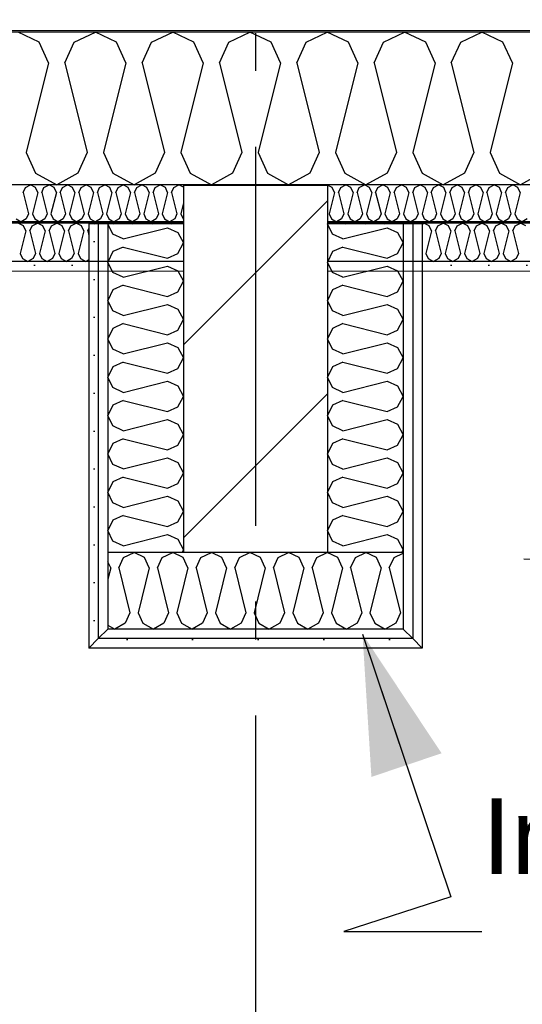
# Model space of a CAD drawing. Header units: millimetres. Extents: x -8544 to 51179, y -2070 to 39312.
# Tile 140 of 165: x 35106 to 35769, y 7469 to 8768. Entities that reach past the tile are written whole.
import ezdxf
from ezdxf.enums import TextEntityAlignment as Align

# ---------------------------------------------------------------- set-up
doc = ezdxf.new("R2010")
doc.units = ezdxf.units.MM
doc.header["$LTSCALE"] = 0.5
doc.header["$MEASUREMENT"] = 0
doc.linetypes.add('Akselinje', pattern=[1500, 1000, -200, 100, -200])
doc.linetypes.add('PLINE', pattern=[0])
for name, color, linetype in [('223- Bjelker', 7, 'Continuous'), ('223- Bjelker (Skravur)', 7, 'Continuous'), ('223- Bjelker (Skravur)(Nye konstruksjoner)', 7, 'Continuous'), ('223- Bjelker(Nye konstruksjoner)', 7, 'Continuous'), ('256- Faste himlinger og overflatebehandling (Skravur)(Nye konstruksjoner)', 7, 'Continuous'), ('256- Faste himlinger og overflatebehandling(Nye konstruksjoner)', 7, 'Continuous'), ('261- Primærkonstruksjon (tak)', 7, 'Continuous'), ('261- Primærkonstruksjon (tak) (Skravur)', 7, 'Continuous'), ('262- Taktekking (Skravur)(Nye konstruksjoner)', 7, 'Continuous'), ('82-- Modullinjer', 7, 'Continuous'), ('832- Tekst bygning(Nye konstruksjoner)', 7, 'Continuous')]:
    doc.layers.add(name, color=color, linetype=linetype)
doc.layers.add('236- Innvendig kledning og overflate(Nye konstruksjoner)', color=7, linetype='Continuous', lineweight=0)
doc.layers.add('262- Taktekking(Nye konstruksjoner)', color=7, linetype='Continuous', lineweight=0)
doc.styles.add('GENERATED_STYLE_1', font='arial.ttf')
doc.styles.add('GENERATED_STYLE_3', font='arial.ttf')
doc.dimstyles.new('GENERATED_STYLE__2', dxfattribs={"dimtxt": 0.18, "dimasz": 182.4, "dimexe": 0.18, "dimexo": 0.0625, "dimgap": 0, "dimtad": 0, "dimtih": 1, "dimtoh": 1, "dimdec": 4, "dimzin": 0, "dimdsep": 46, "dimcen": 0.09, "dimadec": 0, "dimazin": 0, "dimtfac": 1, "dimtdec": 4, "dimtmove": 0, "dimatfit": 3, "dimldrblk": 'ARROWHEAD_5', "dimfxl": 1, "dimtolj": 1, "dimtzin": 0, "dimarcsym": 0})
pattern_1 = [(0, (0, 0), (0, 86.60254), [0, -50]), (0, (25, 43.3), (0, 86.60254), [0, -50])]
pattern_2 = [(90, (0, 0), (-86.60254, 0), [0, -50]), (90, (-43.3, 25), (-86.60254, 0), [0, -50])]

# ---------------------------------------------------------------- blocks, each defined once
blk = doc.blocks.new('*X5')
at = {"layer": '261- Primærkonstruksjon (tak) (Skravur)', "linetype": 'PLINE'}
for p, q in [((35131.3, 8738.1), (35103.5, 8751.3)), ((35177.6, 8738.1), (35205.5, 8751.3)), ((35233.4, 8738.1), (35205.5, 8751.3)), ((35279.7, 8738.1), (35307.6, 8751.3)), ((35335.4, 8738.1), (35307.6, 8751.3)), ((35381.7, 8738.1), (35409.6, 8751.3)), ((35437.5, 8738.1), (35409.6, 8751.3)), ((35483.8, 8738.1), (35511.7, 8751.3)), ((35539.5, 8738.1), (35511.7, 8751.3)), ((35585.8, 8738.1), (35613.7, 8751.3)), ((35641.6, 8738.1), (35613.7, 8751.3)), ((35687.9, 8738.1), (35715.7, 8751.3)), ((35743.6, 8738.1), (35715.7, 8751.3)), ((35143.8, 8710.8), (35131.3, 8738.1)), ((35165.2, 8710.8), (35177.6, 8738.1)), ((35245.8, 8710.8), (35233.4, 8738.1)), ((35267.3, 8710.8), (35279.7, 8738.1)), ((35347.9, 8710.8), (35335.4, 8738.1)), ((35369.3, 8710.8), (35381.7, 8738.1)), ((35449.9, 8710.8), (35437.5, 8738.1)), ((35471.3, 8710.8), (35483.8, 8738.1)), ((35552, 8710.8), (35539.5, 8738.1)), ((35573.4, 8710.8), (35585.8, 8738.1)), ((35654, 8710.8), (35641.6, 8738.1)), ((35675.4, 8710.8), (35687.9, 8738.1)), ((35756, 8710.8), (35743.6, 8738.1)), ((35143.8, 8710.8), (35114.2, 8592.5)), ((35165.2, 8710.8), (35194.8, 8592.5)), ((35245.8, 8710.8), (35216.2, 8592.5)), ((35267.3, 8710.8), (35296.8, 8592.5)), ((35347.9, 8710.8), (35318.3, 8592.5)), ((35369.3, 8710.8), (35398.9, 8592.5)), ((35449.9, 8710.8), (35420.3, 8592.5)), ((35471.3, 8710.8), (35500.9, 8592.5)), ((35552, 8710.8), (35522.4, 8592.5)), ((35573.4, 8710.8), (35603, 8592.5)), ((35654, 8710.8), (35624.4, 8592.5)), ((35675.4, 8710.8), (35705, 8592.5)), ((35756, 8710.8), (35726.5, 8592.5)), ((35114.2, 8592.5), (35126.6, 8565.1)), ((35194.8, 8592.5), (35182.4, 8565.1)), ((35216.2, 8592.5), (35228.7, 8565.1)), ((35296.8, 8592.5), (35284.4, 8565.1)), ((35318.3, 8592.5), (35330.7, 8565.1)), ((35398.9, 8592.5), (35386.5, 8565.1)), ((35420.3, 8592.5), (35432.8, 8565.1)), ((35500.9, 8592.5), (35488.5, 8565.1)), ((35522.4, 8592.5), (35534.8, 8565.1)), ((35603, 8592.5), (35590.5, 8565.1)), ((35624.4, 8592.5), (35636.9, 8565.1)), ((35705, 8592.5), (35692.6, 8565.1)), ((35726.5, 8592.5), (35738.9, 8565.1)), ((35126.6, 8565.1), (35154.5, 8549.6)), ((35182.4, 8565.1), (35154.5, 8549.6)), ((35228.7, 8565.1), (35256.5, 8549.6)), ((35284.4, 8565.1), (35256.5, 8549.6)), ((35330.7, 8565.1), (35358.6, 8549.6)), ((35386.5, 8565.1), (35358.6, 8549.6)), ((35432.8, 8565.1), (35460.6, 8549.6)), ((35488.5, 8565.1), (35460.6, 8549.6)), ((35534.8, 8565.1), (35562.7, 8549.6)), ((35590.5, 8565.1), (35562.7, 8549.6)), ((35636.9, 8565.1), (35664.7, 8549.6)), ((35692.6, 8565.1), (35664.7, 8549.6)), ((35738.9, 8565.1), (35766.8, 8549.6)), ((35794.6, 8565.1), (35766.8, 8549.6))]:
    blk.add_line(p, q, dxfattribs=at)
blk = doc.blocks.new('*X31')
at = {"layer": '256- Faste himlinger og overflatebehandling (Skravur)(Nye konstruksjoner)', "linetype": 'PLINE'}
for p, q in [((35110.4, 8495.8), (35103.5, 8499.1)), ((35113.5, 8489), (35110.4, 8495.8)), ((35118.9, 8489), (35122, 8495.8)), ((35122, 8495.8), (35129, 8499.1)), ((35136, 8495.8), (35129, 8499.1)), ((35139.1, 8489), (35136, 8495.8)), ((35144.4, 8489), (35147.5, 8495.8)), ((35147.5, 8495.8), (35154.5, 8499.1)), ((35161.5, 8495.8), (35154.5, 8499.1)), ((35164.6, 8489), (35161.5, 8495.8)), ((35169.9, 8489), (35173, 8495.8)), ((35173, 8495.8), (35180, 8499.1)), ((35187, 8495.8), (35180, 8499.1)), ((35190.1, 8489), (35187, 8495.8)), ((35204.1, 8498.5), (35205.5, 8499.1)), ((35206.9, 8498.5), (35205.5, 8499.1)), ((35229.6, 8498.5), (35231, 8499.1)), ((35232.4, 8498.5), (35231, 8499.1)), ((35255.1, 8498.5), (35256.5, 8499.1)), ((35257.9, 8498.5), (35256.5, 8499.1)), ((35280.7, 8498.5), (35282.1, 8499.1)), ((35283.4, 8498.5), (35282.1, 8499.1)), ((35306.2, 8498.5), (35307.6, 8499.1)), ((35309, 8498.5), (35307.6, 8499.1)), ((35113.5, 8489), (35106.2, 8459.4)), ((35118.9, 8489), (35126.3, 8459.4)), ((35139.1, 8489), (35131.7, 8459.4)), ((35144.4, 8489), (35151.8, 8459.4)), ((35164.6, 8489), (35157.2, 8459.4)), ((35169.9, 8489), (35177.3, 8459.4)), ((35190.1, 8489), (35182.7, 8459.4)), ((35195.4, 8489), (35196.9, 8492.3)), ((35195.4, 8489), (35196.9, 8483.1)), ((35106.2, 8459.4), (35109.3, 8452.6)), ((35126.3, 8459.4), (35123.2, 8452.6)), ((35131.7, 8459.4), (35134.8, 8452.6)), ((35151.8, 8459.4), (35148.7, 8452.6)), ((35157.2, 8459.4), (35160.3, 8452.6)), ((35177.3, 8459.4), (35174.2, 8452.6)), ((35182.7, 8459.4), (35185.8, 8452.6)), ((35109.3, 8452.6), (35116.2, 8448.7)), ((35123.2, 8452.6), (35116.2, 8448.7)), ((35134.8, 8452.6), (35141.7, 8448.7)), ((35148.7, 8452.6), (35141.7, 8448.7)), ((35160.3, 8452.6), (35167.3, 8448.7)), ((35174.2, 8452.6), (35167.3, 8448.7)), ((35185.8, 8452.6), (35192.8, 8448.7)), ((35196.9, 8451), (35192.8, 8448.7))]:
    blk.add_line(p, q, dxfattribs=at)
blk = doc.blocks.new('*X32')
at = {"layer": '256- Faste himlinger og overflatebehandling (Skravur)(Nye konstruksjoner)', "linetype": 'PLINE'}
for p, q in [((35110.1, 8539.9), (35113.1, 8546.4)), ((35113.1, 8546.4), (35119.8, 8549.6)), ((35126.5, 8546.4), (35119.8, 8549.6)), ((35129.5, 8539.9), (35126.5, 8546.4)), ((35134.6, 8539.9), (35137.6, 8546.4)), ((35137.6, 8546.4), (35144.3, 8549.6)), ((35151, 8546.4), (35144.3, 8549.6)), ((35154, 8539.9), (35151, 8546.4)), ((35159.1, 8539.9), (35162.1, 8546.4)), ((35162.1, 8546.4), (35168.8, 8549.6)), ((35175.5, 8546.4), (35168.8, 8549.6)), ((35178.5, 8539.9), (35175.5, 8546.4)), ((35183.6, 8539.9), (35186.6, 8546.4)), ((35186.6, 8546.4), (35193.3, 8549.6)), ((35200, 8546.4), (35193.3, 8549.6)), ((35202.9, 8539.9), (35200, 8546.4)), ((35208.1, 8539.9), (35211.1, 8546.4)), ((35211.1, 8546.4), (35217.8, 8549.6)), ((35224.5, 8546.4), (35217.8, 8549.6)), ((35227.4, 8539.9), (35224.5, 8546.4)), ((35232.6, 8539.9), (35235.6, 8546.4)), ((35235.6, 8546.4), (35242.3, 8549.6)), ((35248.9, 8546.4), (35242.3, 8549.6)), ((35251.9, 8539.9), (35248.9, 8546.4)), ((35257.1, 8539.9), (35260.1, 8546.4)), ((35260.1, 8546.4), (35266.7, 8549.6)), ((35273.4, 8546.4), (35266.7, 8549.6)), ((35276.4, 8539.9), (35273.4, 8546.4)), ((35281.6, 8539.9), (35284.5, 8546.4)), ((35284.5, 8546.4), (35291.2, 8549.6)), ((35297.9, 8546.4), (35291.2, 8549.6)), ((35300.9, 8539.9), (35297.9, 8546.4)), ((35306.1, 8539.9), (35309, 8546.4)), ((35309, 8546.4), (35315.7, 8549.6)), ((35321.9, 8546.6), (35315.7, 8549.6)), ((35110.1, 8539.9), (35117.2, 8511.5)), ((35129.5, 8539.9), (35122.4, 8511.5)), ((35134.6, 8539.9), (35141.7, 8511.5)), ((35154, 8539.9), (35146.9, 8511.5)), ((35159.1, 8539.9), (35166.2, 8511.5)), ((35178.5, 8539.9), (35171.4, 8511.5)), ((35183.6, 8539.9), (35190.7, 8511.5)), ((35202.9, 8539.9), (35195.8, 8511.5)), ((35208.1, 8539.9), (35215.2, 8511.5)), ((35227.4, 8539.9), (35220.3, 8511.5)), ((35232.6, 8539.9), (35239.7, 8511.5)), ((35251.9, 8539.9), (35244.8, 8511.5)), ((35257.1, 8539.9), (35264.2, 8511.5)), ((35276.4, 8539.9), (35269.3, 8511.5)), ((35281.6, 8539.9), (35288.7, 8511.5)), ((35300.9, 8539.9), (35293.8, 8511.5)), ((35306.1, 8539.9), (35313.2, 8511.5)), ((35321.9, 8526), (35318.3, 8511.5)), ((35117.2, 8511.5), (35114.2, 8504.9)), ((35122.4, 8511.5), (35125.4, 8504.9)), ((35141.7, 8511.5), (35138.7, 8504.9)), ((35146.9, 8511.5), (35149.8, 8504.9)), ((35166.2, 8511.5), (35163.2, 8504.9)), ((35171.4, 8511.5), (35174.3, 8504.9)), ((35190.7, 8511.5), (35187.7, 8504.9)), ((35195.8, 8511.5), (35198.8, 8504.9)), ((35215.2, 8511.5), (35212.2, 8504.9)), ((35220.3, 8511.5), (35223.3, 8504.9)), ((35239.7, 8511.5), (35236.7, 8504.9)), ((35244.8, 8511.5), (35247.8, 8504.9)), ((35264.2, 8511.5), (35261.2, 8504.9)), ((35269.3, 8511.5), (35272.3, 8504.9)), ((35288.7, 8511.5), (35285.7, 8504.9)), ((35293.8, 8511.5), (35296.8, 8504.9)), ((35313.2, 8511.5), (35310.2, 8504.9)), ((35318.3, 8511.5), (35321.3, 8504.9)), ((35100.9, 8504.9), (35107.6, 8501.2)), ((35114.2, 8504.9), (35107.6, 8501.2)), ((35125.4, 8504.9), (35132, 8501.2)), ((35138.7, 8504.9), (35132, 8501.2)), ((35149.8, 8504.9), (35156.5, 8501.2)), ((35163.2, 8504.9), (35156.5, 8501.2)), ((35174.3, 8504.9), (35181, 8501.2)), ((35187.7, 8504.9), (35181, 8501.2)), ((35198.8, 8504.9), (35205.5, 8501.2)), ((35212.2, 8504.9), (35205.5, 8501.2)), ((35223.3, 8504.9), (35230, 8501.2)), ((35236.7, 8504.9), (35230, 8501.2)), ((35247.8, 8504.9), (35254.5, 8501.2)), ((35261.2, 8504.9), (35254.5, 8501.2)), ((35272.3, 8504.9), (35279, 8501.2)), ((35285.7, 8504.9), (35279, 8501.2)), ((35296.8, 8504.9), (35303.5, 8501.2)), ((35310.2, 8504.9), (35303.5, 8501.2)), ((35321.3, 8504.9), (35321.9, 8504.5))]:
    blk.add_line(p, q, dxfattribs=at)
blk = doc.blocks.new('*X33')
at = {"layer": '256- Faste himlinger og overflatebehandling (Skravur)(Nye konstruksjoner)', "linetype": 'PLINE'}
for p, q in [((35513, 8498.5), (35511.9, 8499)), ((35535.8, 8498.5), (35537.2, 8499.1)), ((35538.6, 8498.5), (35537.2, 8499.1)), ((35561.3, 8498.5), (35562.7, 8499.1)), ((35564.1, 8498.5), (35562.7, 8499.1)), ((35586.8, 8498.5), (35588.2, 8499.1)), ((35589.6, 8498.5), (35588.2, 8499.1)), ((35612.3, 8498.5), (35613.7, 8499.1)), ((35615.1, 8498.5), (35613.7, 8499.1)), ((35636.9, 8498.1), (35639.2, 8499.1)), ((35646.2, 8495.8), (35639.2, 8499.1)), ((35649.3, 8489), (35646.2, 8495.8)), ((35654.6, 8489), (35657.8, 8495.8)), ((35657.8, 8495.8), (35664.7, 8499.1)), ((35671.7, 8495.8), (35664.7, 8499.1)), ((35674.8, 8489), (35671.7, 8495.8)), ((35680.2, 8489), (35683.3, 8495.8)), ((35683.3, 8495.8), (35690.2, 8499.1)), ((35697.2, 8495.8), (35690.2, 8499.1)), ((35700.3, 8489), (35697.2, 8495.8)), ((35705.7, 8489), (35708.8, 8495.8)), ((35708.8, 8495.8), (35715.7, 8499.1)), ((35722.7, 8495.8), (35715.7, 8499.1)), ((35725.8, 8489), (35722.7, 8495.8)), ((35731.2, 8489), (35734.3, 8495.8)), ((35734.3, 8495.8), (35741.3, 8499.1)), ((35748.2, 8495.8), (35741.3, 8499.1)), ((35751.3, 8489), (35748.2, 8495.8)), ((35756.7, 8489), (35759.8, 8495.8)), ((35759.8, 8495.8), (35766.8, 8499.1)), ((35773.7, 8495.8), (35766.8, 8499.1)), ((35649.3, 8489), (35641.9, 8459.4)), ((35654.6, 8489), (35662, 8459.4)), ((35674.8, 8489), (35667.4, 8459.4)), ((35680.2, 8489), (35687.6, 8459.4)), ((35700.3, 8489), (35692.9, 8459.4)), ((35705.7, 8489), (35713.1, 8459.4)), ((35725.8, 8489), (35718.4, 8459.4)), ((35731.2, 8489), (35738.6, 8459.4)), ((35751.3, 8489), (35743.9, 8459.4)), ((35756.7, 8489), (35764.1, 8459.4)), ((35641.9, 8459.4), (35645, 8452.6)), ((35662, 8459.4), (35658.9, 8452.6)), ((35667.4, 8459.4), (35670.5, 8452.6)), ((35687.6, 8459.4), (35684.4, 8452.6)), ((35692.9, 8459.4), (35696, 8452.6)), ((35713.1, 8459.4), (35710, 8452.6)), ((35718.4, 8459.4), (35721.5, 8452.6)), ((35738.6, 8459.4), (35735.5, 8452.6)), ((35743.9, 8459.4), (35747, 8452.6)), ((35764.1, 8459.4), (35761, 8452.6)), ((35645, 8452.6), (35652, 8448.7)), ((35658.9, 8452.6), (35652, 8448.7)), ((35670.5, 8452.6), (35677.5, 8448.7)), ((35684.4, 8452.6), (35677.5, 8448.7)), ((35696, 8452.6), (35703, 8448.7)), ((35710, 8452.6), (35703, 8448.7)), ((35721.5, 8452.6), (35728.5, 8448.7)), ((35735.5, 8452.6), (35728.5, 8448.7)), ((35747, 8452.6), (35754, 8448.7)), ((35761, 8452.6), (35754, 8448.7))]:
    blk.add_line(p, q, dxfattribs=at)
blk = doc.blocks.new('*X34')
at = {"layer": '256- Faste himlinger og overflatebehandling (Skravur)(Nye konstruksjoner)', "linetype": 'PLINE'}
for p, q in [((35518.3, 8546.4), (35511.9, 8549.4)), ((35521.3, 8539.9), (35518.3, 8546.4)), ((35526.5, 8539.9), (35529.5, 8546.4)), ((35529.5, 8546.4), (35536.1, 8549.6)), ((35542.8, 8546.4), (35536.1, 8549.6)), ((35545.8, 8539.9), (35542.8, 8546.4)), ((35551, 8539.9), (35553.9, 8546.4)), ((35553.9, 8546.4), (35560.6, 8549.6)), ((35567.3, 8546.4), (35560.6, 8549.6)), ((35570.3, 8539.9), (35567.3, 8546.4)), ((35575.5, 8539.9), (35578.4, 8546.4)), ((35578.4, 8546.4), (35585.1, 8549.6)), ((35591.8, 8546.4), (35585.1, 8549.6)), ((35594.8, 8539.9), (35591.8, 8546.4)), ((35599.9, 8539.9), (35602.9, 8546.4)), ((35602.9, 8546.4), (35609.6, 8549.6)), ((35616.3, 8546.4), (35609.6, 8549.6)), ((35619.3, 8539.9), (35616.3, 8546.4)), ((35624.4, 8539.9), (35627.4, 8546.4)), ((35627.4, 8546.4), (35634.1, 8549.6)), ((35640.8, 8546.4), (35634.1, 8549.6)), ((35643.8, 8539.9), (35640.8, 8546.4)), ((35648.9, 8539.9), (35651.9, 8546.4)), ((35651.9, 8546.4), (35658.6, 8549.6)), ((35665.3, 8546.4), (35658.6, 8549.6)), ((35668.3, 8539.9), (35665.3, 8546.4)), ((35673.4, 8539.9), (35676.4, 8546.4)), ((35676.4, 8546.4), (35683.1, 8549.6)), ((35689.8, 8546.4), (35683.1, 8549.6)), ((35692.8, 8539.9), (35689.8, 8546.4)), ((35697.9, 8539.9), (35700.9, 8546.4)), ((35700.9, 8546.4), (35707.6, 8549.6)), ((35714.3, 8546.4), (35707.6, 8549.6)), ((35717.3, 8539.9), (35714.3, 8546.4)), ((35722.4, 8539.9), (35725.4, 8546.4)), ((35725.4, 8546.4), (35732.1, 8549.6)), ((35738.8, 8546.4), (35732.1, 8549.6)), ((35741.7, 8539.9), (35738.8, 8546.4)), ((35746.9, 8539.9), (35749.9, 8546.4)), ((35749.9, 8546.4), (35756.6, 8549.6)), ((35763.2, 8546.4), (35756.6, 8549.6)), ((35766.2, 8539.9), (35763.2, 8546.4)), ((35521.3, 8539.9), (35514.2, 8511.5)), ((35526.5, 8539.9), (35533.6, 8511.5)), ((35545.8, 8539.9), (35538.7, 8511.5)), ((35551, 8539.9), (35558.1, 8511.5)), ((35570.3, 8539.9), (35563.2, 8511.5)), ((35575.5, 8539.9), (35582.6, 8511.5)), ((35594.8, 8539.9), (35587.7, 8511.5)), ((35599.9, 8539.9), (35607, 8511.5)), ((35619.3, 8539.9), (35612.2, 8511.5)), ((35624.4, 8539.9), (35631.5, 8511.5)), ((35643.8, 8539.9), (35636.7, 8511.5)), ((35648.9, 8539.9), (35656, 8511.5)), ((35668.3, 8539.9), (35661.2, 8511.5)), ((35673.4, 8539.9), (35680.5, 8511.5)), ((35692.8, 8539.9), (35685.7, 8511.5)), ((35697.9, 8539.9), (35705, 8511.5)), ((35717.3, 8539.9), (35710.2, 8511.5)), ((35722.4, 8539.9), (35729.5, 8511.5)), ((35741.7, 8539.9), (35734.6, 8511.5)), ((35746.9, 8539.9), (35754, 8511.5)), ((35766.2, 8539.9), (35759.1, 8511.5)), ((35514.2, 8511.5), (35517.2, 8504.9)), ((35533.6, 8511.5), (35530.6, 8504.9)), ((35538.7, 8511.5), (35541.7, 8504.9)), ((35558.1, 8511.5), (35555.1, 8504.9)), ((35563.2, 8511.5), (35566.2, 8504.9)), ((35582.6, 8511.5), (35579.6, 8504.9)), ((35587.7, 8511.5), (35590.7, 8504.9)), ((35607, 8511.5), (35604.1, 8504.9)), ((35612.2, 8511.5), (35615.2, 8504.9)), ((35631.5, 8511.5), (35628.5, 8504.9)), ((35636.7, 8511.5), (35639.7, 8504.9)), ((35656, 8511.5), (35653, 8504.9)), ((35661.2, 8511.5), (35664.2, 8504.9)), ((35680.5, 8511.5), (35677.5, 8504.9)), ((35685.7, 8511.5), (35688.6, 8504.9)), ((35705, 8511.5), (35702, 8504.9)), ((35710.2, 8511.5), (35713.1, 8504.9)), ((35729.5, 8511.5), (35726.5, 8504.9)), ((35734.6, 8511.5), (35737.6, 8504.9)), ((35754, 8511.5), (35751, 8504.9)), ((35759.1, 8511.5), (35762.1, 8504.9)), ((35517.2, 8504.9), (35523.9, 8501.2)), ((35530.6, 8504.9), (35523.9, 8501.2)), ((35541.7, 8504.9), (35548.4, 8501.2)), ((35555.1, 8504.9), (35548.4, 8501.2)), ((35566.2, 8504.9), (35572.9, 8501.2)), ((35579.6, 8504.9), (35572.9, 8501.2)), ((35590.7, 8504.9), (35597.4, 8501.2)), ((35604.1, 8504.9), (35597.4, 8501.2)), ((35615.2, 8504.9), (35621.9, 8501.2)), ((35628.5, 8504.9), (35621.9, 8501.2)), ((35639.7, 8504.9), (35646.4, 8501.2)), ((35653, 8504.9), (35646.4, 8501.2)), ((35664.2, 8504.9), (35670.8, 8501.2)), ((35677.5, 8504.9), (35670.8, 8501.2)), ((35688.6, 8504.9), (35695.3, 8501.2)), ((35702, 8504.9), (35695.3, 8501.2)), ((35713.1, 8504.9), (35719.8, 8501.2)), ((35726.5, 8504.9), (35719.8, 8501.2)), ((35737.6, 8504.9), (35744.3, 8501.2)), ((35751, 8504.9), (35744.3, 8501.2)), ((35762.1, 8504.9), (35768.8, 8501.2)), ((35775.5, 8504.9), (35768.8, 8501.2))]:
    blk.add_line(p, q, dxfattribs=at)
blk = doc.blocks.new('*X83')
at = {"layer": '223- Bjelker (Skravur)(Nye konstruksjoner)', "linetype": 'PLINE'}
for p, q in [((35518.5, 8484.6), (35511.9, 8498.4)), ((35532, 8478.5), (35518.5, 8484.6)), ((35532, 8478.5), (35590.7, 8493.1)), ((35590.7, 8493.1), (35604.2, 8487)), ((35604.2, 8487), (35611.9, 8473.2)), ((35532, 8467.8), (35518.5, 8461.7)), ((35532, 8467.8), (35590.7, 8453.2)), ((35604.2, 8459.3), (35611.9, 8473.2)), ((35518.5, 8461.7), (35511.9, 8447.9)), ((35590.7, 8453.2), (35604.2, 8459.3)), ((35518.5, 8434), (35511.9, 8447.9)), ((35532, 8427.9), (35590.7, 8442.5)), ((35590.7, 8442.5), (35604.2, 8436.4)), ((35532, 8427.9), (35518.5, 8434)), ((35604.2, 8436.4), (35611.9, 8422.6)), ((35532, 8417.3), (35518.5, 8411.1)), ((35532, 8417.3), (35590.7, 8402.6)), ((35604.2, 8408.8), (35611.9, 8422.6)), ((35518.5, 8411.1), (35511.9, 8397.3)), ((35590.7, 8402.6), (35604.2, 8408.8)), ((35518.5, 8383.5), (35511.9, 8397.3)), ((35532, 8377.3), (35590.7, 8392)), ((35590.7, 8392), (35604.2, 8385.8)), ((35532, 8377.3), (35518.5, 8383.5)), ((35604.2, 8385.8), (35611.9, 8372)), ((35532, 8366.7), (35518.5, 8360.5)), ((35532, 8366.7), (35590.7, 8352)), ((35604.2, 8358.2), (35611.9, 8372)), ((35518.5, 8360.5), (35511.9, 8346.7)), ((35590.7, 8352), (35604.2, 8358.2)), ((35518.5, 8332.9), (35511.9, 8346.7)), ((35532, 8326.7), (35590.7, 8341.4)), ((35590.7, 8341.4), (35604.2, 8335.2)), ((35532, 8326.7), (35518.5, 8332.9)), ((35604.2, 8335.2), (35611.9, 8321.4)), ((35532, 8316.1), (35518.5, 8309.9)), ((35532, 8316.1), (35590.7, 8301.4)), ((35604.2, 8307.6), (35611.9, 8321.4)), ((35518.5, 8309.9), (35511.9, 8296.1)), ((35590.7, 8301.4), (35604.2, 8307.6)), ((35518.5, 8282.3), (35511.9, 8296.1)), ((35532, 8276.1), (35590.7, 8290.8)), ((35590.7, 8290.8), (35604.2, 8284.6)), ((35532, 8276.1), (35518.5, 8282.3)), ((35604.2, 8284.6), (35611.9, 8270.8)), ((35532, 8265.5), (35518.5, 8259.3)), ((35532, 8265.5), (35590.7, 8250.8)), ((35604.2, 8257), (35611.9, 8270.8)), ((35518.5, 8259.3), (35511.9, 8245.5)), ((35590.7, 8250.8), (35604.2, 8257)), ((35518.5, 8231.7), (35511.9, 8245.5)), ((35532, 8225.5), (35590.7, 8240.2)), ((35590.7, 8240.2), (35604.2, 8234)), ((35604.2, 8234), (35611.9, 8220.2)), ((35532, 8225.5), (35518.5, 8231.7)), ((35518.5, 8208.7), (35511.9, 8194.9)), ((35532, 8214.9), (35518.5, 8208.7)), ((35532, 8214.9), (35590.7, 8200.2)), ((35604.2, 8206.4), (35611.9, 8220.2)), ((35590.7, 8200.2), (35604.2, 8206.4)), ((35518.5, 8181.1), (35511.9, 8194.9)), ((35532, 8174.9), (35590.7, 8189.6)), ((35590.7, 8189.6), (35604.2, 8183.5)), ((35604.2, 8183.5), (35611.9, 8169.6)), ((35532, 8174.9), (35518.5, 8181.1)), ((35604.2, 8155.8), (35611.9, 8169.6)), ((35518.5, 8158.2), (35511.9, 8144.3)), ((35532, 8164.3), (35518.5, 8158.2)), ((35532, 8164.3), (35590.7, 8149.7)), ((35518.5, 8130.5), (35511.9, 8144.3)), ((35590.7, 8149.7), (35604.2, 8155.8)), ((35532, 8124.4), (35518.5, 8130.5)), ((35532, 8124.4), (35590.7, 8139)), ((35590.7, 8139), (35604.2, 8132.9)), ((35604.2, 8132.9), (35611.9, 8119)), ((35604.2, 8105.2), (35611.9, 8119)), ((35518.5, 8107.6), (35511.9, 8093.8)), ((35532, 8113.7), (35518.5, 8107.6)), ((35532, 8113.7), (35590.7, 8099.1)), ((35590.7, 8099.1), (35604.2, 8105.2)), ((35518.5, 8079.9), (35511.9, 8093.8)), ((35532, 8073.8), (35518.5, 8079.9)), ((35532, 8073.8), (35590.7, 8088.4)), ((35590.7, 8088.4), (35604.2, 8082.3)), ((35604.2, 8082.3), (35611.9, 8068.5)), ((35609.9, 8064.8), (35611.9, 8068.5))]:
    blk.add_line(p, q, dxfattribs=at)
blk = doc.blocks.new('*X84')
at = {"layer": '223- Bjelker (Skravur)(Nye konstruksjoner)', "linetype": 'PLINE'}
for p, q in [((35228.5, 8484.6), (35221.9, 8498.4)), ((35242, 8478.5), (35228.5, 8484.6)), ((35242, 8478.5), (35300.7, 8493.1)), ((35300.7, 8493.1), (35314.2, 8487)), ((35314.2, 8487), (35321.9, 8473.2)), ((35242, 8467.8), (35228.5, 8461.7)), ((35242, 8467.8), (35300.7, 8453.2)), ((35314.2, 8459.3), (35321.9, 8473.2)), ((35228.5, 8461.7), (35221.9, 8447.9)), ((35300.7, 8453.2), (35314.2, 8459.3)), ((35228.5, 8434), (35221.9, 8447.9)), ((35242, 8427.9), (35300.7, 8442.5)), ((35300.7, 8442.5), (35314.2, 8436.4)), ((35242, 8427.9), (35228.5, 8434)), ((35314.2, 8436.4), (35321.9, 8422.6)), ((35242, 8417.3), (35228.5, 8411.1)), ((35242, 8417.3), (35300.7, 8402.6)), ((35314.2, 8408.8), (35321.9, 8422.6)), ((35228.5, 8411.1), (35221.9, 8397.3)), ((35300.7, 8402.6), (35314.2, 8408.8)), ((35228.5, 8383.5), (35221.9, 8397.3)), ((35242, 8377.3), (35300.7, 8392)), ((35300.7, 8392), (35314.2, 8385.8)), ((35242, 8377.3), (35228.5, 8383.5)), ((35314.2, 8385.8), (35321.9, 8372)), ((35242, 8366.7), (35228.5, 8360.5)), ((35242, 8366.7), (35300.7, 8352)), ((35314.2, 8358.2), (35321.9, 8372)), ((35228.5, 8360.5), (35221.9, 8346.7)), ((35300.7, 8352), (35314.2, 8358.2)), ((35228.5, 8332.9), (35221.9, 8346.7)), ((35242, 8326.7), (35300.7, 8341.4)), ((35300.7, 8341.4), (35314.2, 8335.2)), ((35242, 8326.7), (35228.5, 8332.9)), ((35314.2, 8335.2), (35321.9, 8321.4)), ((35242, 8316.1), (35228.5, 8309.9)), ((35242, 8316.1), (35300.7, 8301.4)), ((35314.2, 8307.6), (35321.9, 8321.4)), ((35228.5, 8309.9), (35221.9, 8296.1)), ((35300.7, 8301.4), (35314.2, 8307.6)), ((35228.5, 8282.3), (35221.9, 8296.1)), ((35242, 8276.1), (35300.7, 8290.8)), ((35300.7, 8290.8), (35314.2, 8284.6)), ((35242, 8276.1), (35228.5, 8282.3)), ((35314.2, 8284.6), (35321.9, 8270.8)), ((35242, 8265.5), (35228.5, 8259.3)), ((35242, 8265.5), (35300.7, 8250.8)), ((35314.2, 8257), (35321.9, 8270.8)), ((35228.5, 8259.3), (35221.9, 8245.5)), ((35300.7, 8250.8), (35314.2, 8257)), ((35228.5, 8231.7), (35221.9, 8245.5)), ((35242, 8225.5), (35300.7, 8240.2)), ((35300.7, 8240.2), (35314.2, 8234)), ((35314.2, 8234), (35321.9, 8220.2)), ((35242, 8225.5), (35228.5, 8231.7)), ((35228.5, 8208.7), (35221.9, 8194.9)), ((35242, 8214.9), (35228.5, 8208.7)), ((35242, 8214.9), (35300.7, 8200.2)), ((35314.2, 8206.4), (35321.9, 8220.2)), ((35300.7, 8200.2), (35314.2, 8206.4)), ((35228.5, 8181.1), (35221.9, 8194.9)), ((35242, 8175), (35300.7, 8189.6)), ((35300.7, 8189.6), (35314.2, 8183.5)), ((35314.2, 8183.5), (35321.9, 8169.6)), ((35242, 8175), (35228.5, 8181.1)), ((35314.2, 8155.8), (35321.9, 8169.6)), ((35228.5, 8158.2), (35221.9, 8144.3)), ((35242, 8164.3), (35228.5, 8158.2)), ((35242, 8164.3), (35300.7, 8149.7)), ((35228.5, 8130.5), (35221.9, 8144.3)), ((35300.7, 8149.7), (35314.2, 8155.8)), ((35242, 8124.4), (35228.5, 8130.5)), ((35242, 8124.4), (35300.7, 8139)), ((35300.7, 8139), (35314.2, 8132.9)), ((35314.2, 8132.9), (35321.9, 8119.1)), ((35314.2, 8105.2), (35321.9, 8119.1)), ((35228.5, 8107.6), (35221.9, 8093.8)), ((35242, 8113.7), (35228.5, 8107.6)), ((35242, 8113.7), (35300.7, 8099.1)), ((35300.7, 8099.1), (35314.2, 8105.2)), ((35228.5, 8079.9), (35221.9, 8093.8)), ((35242, 8073.8), (35228.5, 8079.9)), ((35242, 8073.8), (35300.7, 8088.4)), ((35300.7, 8088.4), (35314.2, 8082.3)), ((35314.2, 8082.3), (35321.9, 8068.5)), ((35319.9, 8064.8), (35321.9, 8068.5))]:
    blk.add_line(p, q, dxfattribs=at)
blk = doc.blocks.new('*X85')
at = {"layer": '223- Bjelker (Skravur)(Nye konstruksjoner)', "linetype": 'PLINE'}
for p, q in [((35225.7, 8044.5), (35221.9, 8052.7)), ((35236.4, 8044.5), (35242.6, 8058.2)), ((35242.6, 8058.2), (35256.5, 8064.8)), ((35270.5, 8058.2), (35256.5, 8064.8)), ((35276.7, 8044.5), (35270.5, 8058.2)), ((35287.4, 8044.5), (35293.6, 8058.2)), ((35293.6, 8058.2), (35307.6, 8064.8)), ((35321.5, 8058.2), (35307.6, 8064.8)), ((35327.7, 8044.5), (35321.5, 8058.2)), ((35338.4, 8044.5), (35344.7, 8058.2)), ((35344.7, 8058.2), (35358.6, 8064.8)), ((35372.5, 8058.2), (35358.6, 8064.8)), ((35378.7, 8044.5), (35372.5, 8058.2)), ((35389.5, 8044.5), (35395.7, 8058.2)), ((35395.7, 8058.2), (35409.6, 8064.8)), ((35423.5, 8058.2), (35409.6, 8064.8)), ((35429.8, 8044.5), (35423.5, 8058.2)), ((35440.5, 8044.5), (35446.7, 8058.2)), ((35446.7, 8058.2), (35460.6, 8064.8)), ((35474.6, 8058.2), (35460.6, 8064.8)), ((35480.8, 8044.5), (35474.6, 8058.2)), ((35491.5, 8044.5), (35497.7, 8058.2)), ((35497.7, 8058.2), (35511.7, 8064.8)), ((35525.6, 8058.2), (35511.7, 8064.8)), ((35531.8, 8044.5), (35525.6, 8058.2)), ((35542.5, 8044.5), (35548.7, 8058.2)), ((35548.7, 8058.2), (35562.7, 8064.8)), ((35576.6, 8058.2), (35562.7, 8064.8)), ((35582.8, 8044.5), (35576.6, 8058.2)), ((35593.5, 8044.5), (35599.8, 8058.2)), ((35599.8, 8058.2), (35611.9, 8063.9)), ((35225.7, 8044.5), (35221.9, 8029.5)), ((35236.4, 8044.5), (35251.2, 7985.4)), ((35276.7, 8044.5), (35261.9, 7985.4)), ((35287.4, 8044.5), (35302.2, 7985.4)), ((35327.7, 8044.5), (35312.9, 7985.4)), ((35338.4, 8044.5), (35353.2, 7985.4)), ((35378.7, 8044.5), (35363.9, 7985.4)), ((35389.5, 8044.5), (35404.2, 7985.4)), ((35429.8, 8044.5), (35415, 7985.4)), ((35440.5, 8044.5), (35455.3, 7985.4)), ((35480.8, 8044.5), (35466, 7985.4)), ((35491.5, 8044.5), (35506.3, 7985.4)), ((35531.8, 8044.5), (35517, 7985.4)), ((35542.5, 8044.5), (35557.3, 7985.4)), ((35582.8, 8044.5), (35568, 7985.4)), ((35593.5, 8044.5), (35608.3, 7985.4)), ((35251.2, 7985.4), (35245, 7971.7)), ((35261.9, 7985.4), (35268.1, 7971.7)), ((35302.2, 7985.4), (35296, 7971.7)), ((35312.9, 7985.4), (35319.1, 7971.7)), ((35353.2, 7985.4), (35347, 7971.7)), ((35363.9, 7985.4), (35370.2, 7971.7)), ((35404.2, 7985.4), (35398, 7971.7)), ((35415, 7985.4), (35421.2, 7971.7)), ((35455.3, 7985.4), (35449.1, 7971.7)), ((35466, 7985.4), (35472.2, 7971.7)), ((35506.3, 7985.4), (35500.1, 7971.7)), ((35517, 7985.4), (35523.2, 7971.7)), ((35557.3, 7985.4), (35551.1, 7971.7)), ((35568, 7985.4), (35574.3, 7971.7)), ((35608.3, 7985.4), (35602.1, 7971.7)), ((35221.9, 7969), (35231, 7963.9)), ((35245, 7971.7), (35231, 7963.9)), ((35268.1, 7971.7), (35282.1, 7963.9)), ((35296, 7971.7), (35282.1, 7963.9)), ((35319.1, 7971.7), (35333.1, 7963.9)), ((35347, 7971.7), (35333.1, 7963.9)), ((35370.2, 7971.7), (35384.1, 7963.9)), ((35398, 7971.7), (35384.1, 7963.9)), ((35421.2, 7971.7), (35435.1, 7963.9)), ((35449.1, 7971.7), (35435.1, 7963.9)), ((35472.2, 7971.7), (35486.1, 7963.9)), ((35500.1, 7971.7), (35486.1, 7963.9)), ((35523.2, 7971.7), (35537.2, 7963.9)), ((35551.1, 7971.7), (35537.2, 7963.9)), ((35574.3, 7971.7), (35588.2, 7963.9)), ((35602.1, 7971.7), (35588.2, 7963.9))]:
    blk.add_line(p, q, dxfattribs=at)
blk = doc.blocks.new('Standard grid marker[5]', base_point=(35416.9, 12550))
at = {"layer": '82-- Modullinjer', "linetype": 'Akselinje'}
blk.add_line((35416.9, 12350), (35416.9, 1550), dxfattribs=at)
at = {"layer": '82-- Modullinjer', "style": 'GENERATED_STYLE_1'}
for tag, p in [('AC_MarkerText_1_0', (35416.9, 12887.5)), ('AC_MarkerText_1_1', (35416.9, 1187.5))]:
    blk.add_attdef(tag, text='', height=175, rotation=360, dxfattribs=at).set_placement(p, align=Align.TOP_CENTER)
blk = doc.blocks.new('ARROWHEAD_5')
at = {"linetype": 'Continuous'}
blk.add_hatch(color=256, dxfattribs=at).paths.add_polyline_path([(-1, 0.2679), (0, 0), (-1, -0.2679)])
blk.add_line((0, 0), (-1, 0), dxfattribs=at)

msp = doc.modelspace()

# ---------------------------------------------------------------- hatches: boundary and pattern name
at = {"layer": '223- Bjelker (Skravur)', "linetype": 'Continuous'}
h = msp.add_hatch(dxfattribs=at)
h.set_pattern_fill('Skrålinjer_3', color=256, style=0, pattern_type=2)
h.set_pattern_definition([(45, (0, 0), (-127.2792, 127.2792), [])])
h.paths.add_polyline_path([(35321.9, 8064.8), (35511.9, 8064.8), (35511.9, 8548.9), (35321.9, 8548.9)])
at = {"layer": '223- Bjelker (Skravur)(Nye konstruksjoner)', "linetype": 'Continuous'}
h = msp.add_hatch(dxfattribs=at)
h.set_pattern_fill('Gips', color=256, style=0, pattern_type=2)
h.set_pattern_definition(pattern_2)
h.paths.add_polyline_path([(35196.9, 7938.7), (35209.4, 7951.3), (35209.4, 8498.5), (35196.9, 8498.5)])
h = msp.add_hatch(dxfattribs=at)
h.set_pattern_fill('Gips', color=256, style=0, pattern_type=2)
h.set_pattern_definition(pattern_2)
h.paths.add_polyline_path([(35209.4, 8498.5), (35209.4, 7951.3), (35221.9, 7963.9), (35221.9, 8064.8), (35221.9, 8498.5)])
h = msp.add_hatch(dxfattribs=at)
h.set_pattern_fill('Gips', color=256, style=0, pattern_type=2)
h.set_pattern_definition(pattern_2)
h.paths.add_polyline_path([(35624.4, 8498.5), (35611.9, 8498.5), (35611.9, 8064.8), (35611.9, 7963.9), (35624.4, 7951.3)])
h = msp.add_hatch(dxfattribs=at)
h.set_pattern_fill('Gips', color=256, style=0, pattern_type=2)
h.set_pattern_definition(pattern_2)
h.paths.add_polyline_path([(35624.4, 7951.3), (35636.9, 7938.7), (35636.9, 8498.5), (35624.4, 8498.5)])
h = msp.add_hatch(dxfattribs=at)
h.set_pattern_fill('Gips', color=256, style=0, pattern_type=2)
h.set_pattern_definition(pattern_2)
h.paths.add_polyline_path([(35221.9, 7963.9), (35209.4, 7951.3), (35624.4, 7951.3), (35611.9, 7963.9)])
h = msp.add_hatch(dxfattribs=at)
h.set_pattern_fill('Gips', color=256, style=0, pattern_type=2)
h.set_pattern_definition(pattern_2)
h.paths.add_polyline_path([(35209.4, 7951.3), (35196.9, 7938.7), (35636.9, 7938.7), (35624.4, 7951.3)])
at = {"layer": '256- Faste himlinger og overflatebehandling (Skravur)(Nye konstruksjoner)', "linetype": 'Continuous'}
for points in [[(31911.9, 8501.2), (31911.9, 8499.1), (35321.9, 8499.1), (35321.9, 8501.2)], [(38921.9, 8501.2), (35511.9, 8501.2), (35511.9, 8499.1), (38921.9, 8499.1)]]:
    msp.add_hatch(color=256, dxfattribs=at).paths.add_polyline_path(points)
h = msp.add_hatch(dxfattribs=at)
h.set_pattern_fill('Gips', color=256, style=0, pattern_type=2)
h.set_pattern_definition(pattern_1)
h.paths.add_polyline_path([(32036.9, 8436.1), (35196.9, 8436.1), (35196.9, 8448.7), (32036.9, 8448.7)])
h = msp.add_hatch(dxfattribs=at)
h.set_pattern_fill('Gips', color=256, style=0, pattern_type=2)
h.set_pattern_definition(pattern_1)
h.paths.add_polyline_path([(35636.9, 8436.1), (38796.9, 8436.1), (38796.9, 8448.7), (35636.9, 8448.7)])
at = {"layer": '262- Taktekking (Skravur)(Nye konstruksjoner)', "linetype": 'Continuous'}
h = msp.add_hatch(dxfattribs=at)
h.set_pattern_fill('Prikker_tett', color=256, style=0, pattern_type=2)
h.set_pattern_definition([(0, (0, 0), (0, 43.30127), [0, -25]), (0, (12.5, 21.65), (0, 43.30127), [0, -25])])
h.paths.add_polyline_path([(15021.9, 8753.3), (15021.9, 8751.3), (40611.9, 8751.3), (40611.9, 8753.3)])

# ---------------------------------------------------------------- linework, layer by layer
at = {"layer": '223- Bjelker', "linetype": 'PLINE'}
msp.add_line((35511.9, 8548.9), (35321.9, 8548.9), dxfattribs=at)
at = {"layer": '223- Bjelker', "linetype": 'PLINE', "flags": 128}
for points in [[(35321.9, 8548.9), (35321.9, 8501.2), (35321.9, 8499.1), (35321.9, 8498.5), (35321.9, 8448.7), (35321.9, 8436.1), (35321.9, 8064.8)], [(35511.9, 8548.9), (35511.9, 8501.2), (35511.9, 8499.1), (35511.9, 8498.5), (35511.9, 8448.7), (35511.9, 8436.1), (35511.9, 8064.8)]]:
    msp.add_lwpolyline(points, dxfattribs=at)
at = {"layer": '223- Bjelker(Nye konstruksjoner)', "linetype": 'PLINE'}
for p, q in [((35196.9, 8498.5), (35196.9, 7938.7)), ((35209.4, 8498.5), (35209.4, 7951.3)), ((35624.4, 8498.5), (35624.4, 7951.3)), ((35636.9, 8498.5), (35636.9, 7938.7)), ((35611.9, 7963.9), (35221.9, 7963.9)), ((35624.4, 7951.3), (35209.4, 7951.3)), ((35636.9, 7938.7), (35196.9, 7938.7))]:
    msp.add_line(p, q, dxfattribs=at)
at = {"layer": '223- Bjelker(Nye konstruksjoner)', "linetype": 'PLINE', "flags": 128}
for points in [[(35321.9, 8498.5), (35221.9, 8498.5), (35209.4, 8498.5), (35196.9, 8498.5)], [(35221.9, 8498.5), (35221.9, 8064.8), (35221.9, 7963.9)], [(35636.9, 8498.5), (35624.4, 8498.5), (35611.9, 8498.5), (35511.9, 8498.5)], [(35611.9, 8498.5), (35611.9, 8064.8), (35611.9, 7963.9)], [(35611.9, 8064.8), (35511.9, 8064.8), (35321.9, 8064.8), (35221.9, 8064.8)], [(35221.9, 7963.9), (35209.4, 7951.3), (35196.9, 7938.7)], [(35611.9, 7963.9), (35624.4, 7951.3), (35636.9, 7938.7)]]:
    msp.add_lwpolyline(points, dxfattribs=at)
at = {"layer": '236- Innvendig kledning og overflate(Nye konstruksjoner)', "linetype": 'PLINE'}
for p, q in [((35321.9, 8436.1), (31911.9, 8436.1)), ((38921.9, 8436.1), (35511.9, 8436.1))]:
    msp.add_line(p, q, dxfattribs=at)
at = {"layer": '256- Faste himlinger og overflatebehandling(Nye konstruksjoner)', "linetype": 'PLINE'}
for p, q in [((35321.9, 8549.6), (35321.9, 8548.9)), ((35511.9, 8549.6), (35511.9, 8548.9)), ((35321.9, 8501.2), (31911.9, 8501.2)), ((35321.9, 8499.1), (31911.9, 8499.1)), ((38921.9, 8501.2), (35511.9, 8501.2)), ((38921.9, 8499.1), (35511.9, 8499.1)), ((35321.9, 8448.7), (31911.9, 8448.7)), ((38921.9, 8448.7), (35511.9, 8448.7))]:
    msp.add_line(p, q, dxfattribs=at)
at = {"layer": '261- Primærkonstruksjon (tak)', "linetype": 'PLINE'}
for p, q in [((39111.9, 8751.3), (28121.9, 8751.3)), ((35321.9, 8549.6), (31911.9, 8549.6)), ((35511.9, 8549.6), (35321.9, 8549.6)), ((38921.9, 8549.6), (35511.9, 8549.6))]:
    msp.add_line(p, q, dxfattribs=at)
at = {"layer": '262- Taktekking(Nye konstruksjoner)', "linetype": 'PLINE'}
msp.add_line((40611.9, 8753.3), (15021.9, 8753.3), dxfattribs=at)

# ---------------------------------------------------------------- block references
at = {"layer": '223- Bjelker(Nye konstruksjoner)'}
for name in ['*X84', '*X83', '*X85']:
    msp.add_blockref(name, (0, 0), dxfattribs=at)
at = {"layer": '256- Faste himlinger og overflatebehandling(Nye konstruksjoner)'}
for name in ['*X32', '*X34', '*X31', '*X33']:
    msp.add_blockref(name, (0, 0), dxfattribs=at)
at = {"layer": '261- Primærkonstruksjon (tak)'}
msp.add_blockref('*X5', (0, 0), dxfattribs=at)
at = {"layer": '82-- Modullinjer', "linetype": 'PLINE'}
msp.add_blockref('Standard grid marker[5]', (35416.9, 12550), dxfattribs=at)

# ---------------------------------------------------------------- texts
at = {"layer": '832- Tekst bygning(Nye konstruksjoner)', "linetype": 'Continuous', "insert": (35715.8, 7610.5), "char_height": 100, "attachment_point": 7, "style": 'GENERATED_STYLE_3'}
msp.add_mtext('\\A1;{\\pql;\\fArial|b0|i0|c0|p0;\\W1.000000;Innpakking av limtre pga. lyd, kfr. akustikar}', dxfattribs=at)

# ---------------------------------------------------------------- leaders
at = {"layer": '832- Tekst bygning(Nye konstruksjoner)', "linetype": 'PLINE', "annotation_type": 0, "has_hookline": 1, "text_width": 2626.5}
for points, hookline_direction in [([(38821.9, 8010.6), (35770.9, 8056.1)], 1), ([(35558.1, 7957.3), (35674.7, 7610.5), (35533.4, 7565.1), (35715.8, 7565.1)], 0)]:
    msp.add_leader(points, dimstyle='GENERATED_STYLE__2', dxfattribs=dict(at, hookline_direction=hookline_direction))

doc.saveas('drawing.dxf')
